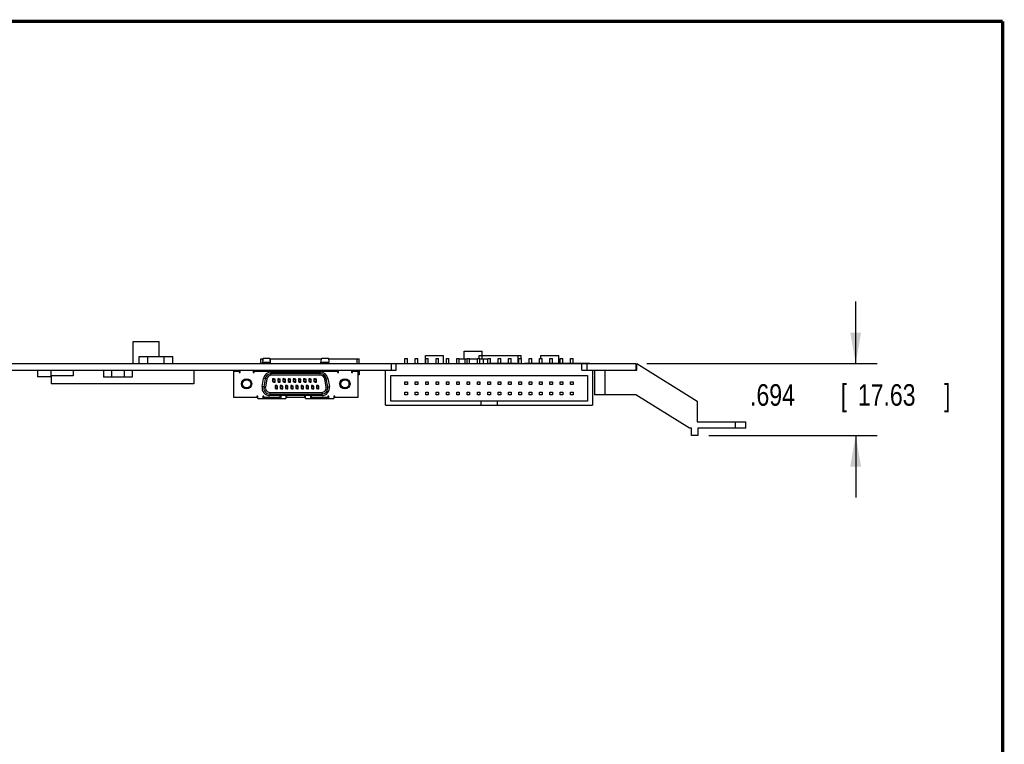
# Model space of a CAD drawing. Header units: inches. Extents: x 0.2 to 16.8, y 0.1 to 10.8.
# Tile 24 of 24: x 11.1 to 16.8, y 6.6 to 10.8. Entities that reach past the tile are written whole.
import ezdxf

# ---------------------------------------------------------------- set-up
doc = ezdxf.new("R2010")
doc.units = ezdxf.units.IN
doc.header["$LTSCALE"] = 0.935
doc.header["$MEASUREMENT"] = 0
doc.layers.get('0').update_dxf_attribs({"linetype": 'CONTINUOUS'})
doc.layers.add('DIMENSIONS', color=7, linetype='CONTINUOUS')
doc.styles.get("Standard").update_dxf_attribs({"font": 'txt', "width": 0.8})
doc.dimstyles.new('DIMSTYLE_1', dxfattribs={"dimtxt": 0.125, "dimasz": 0.18, "dimexe": 0.18, "dimexo": 0.0625, "dimgap": 0.09, "dimtad": 0, "dimtih": 1, "dimtoh": 1, "dimdec": 3, "dimlfac": 1.666667, "dimzin": 4, "dimdsep": 46, "dimtxsty": 'STANDARD', "dimblk": '_FILLED', "dimblk1": '_FILLED', "dimblk2": '_FILLED', "dimcen": 0.09, "dimadec": 0, "dimazin": 0, "dimtp": 0.001, "dimtm": 0.001, "dimtfac": 1, "dimtdec": 3, "dimtofl": 0, "dimtmove": 0, "dimatfit": 3, "dimldrblk": '_FILLED', "dimfxl": 1, "dimtolj": 1, "dimtzin": 4, "dimarcsym": 0})

# ---------------------------------------------------------------- blocks, each defined once
blk = doc.blocks.new('_FILLED')
at = {"color": 0, "linetype": 'BYBLOCK'}
blk.add_solid([(0, 0), (-1, 0.174), (-1, -0.174)], dxfattribs=at)
blk = doc.blocks.new('*D5')
at = {"layer": 'DIMENSIONS', "color": 2, "linetype": 'CONTINUOUS'}
for p, q in [((15.8981, 8.7745), (15.8981, 9.1345)), ((14.6864, 8.7745), (16.0231, 8.7745)), ((15.0459, 8.3581), (16.0231, 8.3581)), ((15.8981, 8.3581), (15.8981, 7.9981))]:
    blk.add_line(p, q, dxfattribs=at)
at = {"layer": 'DIMENSIONS', "color": 2, "linetype": 'CONTINUOUS', "xscale": 0.18, "yscale": 0.18, "zscale": 0.18}
for p, rotation in [((15.8981, 8.7745), 270), ((15.8981, 8.3581), 90)]:
    blk.add_blockref('_FILLED', p, dxfattribs=dict(at, rotation=rotation))
at = {"layer": 'DIMENSIONS', "color": 2, "linetype": 'CONTINUOUS', "width": 0.8}
for s, p in [('.694', (15.2856, 8.5305)), ('[', (15.8106, 8.5305)), ('17.63', (15.9106, 8.5305)), (']', (16.4106, 8.5305))]:
    blk.add_text(s, height=0.125, dxfattribs=at).set_placement(p)

msp = doc.modelspace()

# ---------------------------------------------------------------- linework, layer by layer
at = {"color": 7, "linetype": 'CONTINUOUS'}
for p, q in [((11.70914, 8.90351), (11.85914, 8.90351)), ((11.70914, 8.77451), (11.70914, 8.90351)), ((11.85914, 8.81591), (11.85914, 8.90351)), ((11.74394, 8.81591), (11.93834, 8.81591)), ((11.74394, 8.77451), (11.74394, 8.81591)), ((11.79404, 8.77451), (11.79404, 8.81591)), ((11.88824, 8.77451), (11.88824, 8.81591)), ((11.93834, 8.77451), (11.93834, 8.81591)), ((12.44776, 8.80285), (12.46172, 8.80285)), ((12.44776, 8.77451), (12.44776, 8.80285)), ((12.46221, 8.80628), (12.45887, 8.78266)), ((12.46028, 8.79262), (12.46028, 8.80285)), ((12.46221, 8.80628), (12.50032, 8.80628)), ((12.50504, 8.78266), (12.50032, 8.80628)), ((12.501, 8.80285), (12.80128, 8.80285)), ((12.50528, 8.77451), (12.50528, 8.80285)), ((12.79725, 8.78266), (12.80197, 8.80628)), ((12.80197, 8.80628), (12.84008, 8.80628)), ((12.84008, 8.80628), (12.84342, 8.78266)), ((12.84056, 8.80285), (13.01953, 8.80285)), ((13.00701, 8.77451), (13.00701, 8.80285)), ((13.01953, 8.77451), (13.01953, 8.80285)), ((13.28444, 8.80451), (13.29944, 8.80451)), ((13.28444, 8.77451), (13.28444, 8.80451)), ((13.29944, 8.77451), (13.29944, 8.80451)), ((13.34444, 8.80451), (13.35944, 8.80451)), ((13.34444, 8.77451), (13.34444, 8.80451)), ((13.35944, 8.77451), (13.35944, 8.80451)), ((13.40264, 8.82191), (13.50764, 8.82191)), ((13.40264, 8.77451), (13.40264, 8.82191)), ((13.40444, 8.80451), (13.41944, 8.80451)), ((13.40444, 8.77451), (13.40444, 8.80451)), ((13.41944, 8.77451), (13.41944, 8.80451)), ((13.46444, 8.80451), (13.47944, 8.80451)), ((13.46444, 8.77451), (13.46444, 8.80451)), ((13.47944, 8.77451), (13.47944, 8.80451)), ((13.50764, 8.77451), (13.50764, 8.82191)), ((13.52444, 8.80451), (13.53944, 8.80451)), ((13.52444, 8.77451), (13.52444, 8.80451)), ((13.53944, 8.77451), (13.53944, 8.80451)), ((13.58444, 8.80451), (13.59944, 8.80451)), ((13.58444, 8.77511), (13.58444, 8.80451)), ((13.59944, 8.77511), (13.59944, 8.80451)), ((13.59944, 8.80285), (13.64444, 8.80285)), ((13.62734, 8.84771), (13.73234, 8.84771)), ((13.62734, 8.80285), (13.62734, 8.84771)), ((13.63304, 8.77511), (13.63304, 8.80285)), ((13.64444, 8.80451), (13.65944, 8.80451)), ((13.64444, 8.77511), (13.64444, 8.80451)), ((13.65944, 8.77511), (13.65944, 8.80451)), ((13.65944, 8.80285), (13.70444, 8.80285)), ((13.70444, 8.80451), (13.71944, 8.80451)), ((13.70444, 8.77511), (13.70444, 8.80451)), ((13.71404, 8.82131), (13.95824, 8.82131)), ((13.71404, 8.80451), (13.71404, 8.82131)), ((13.71944, 8.77451), (13.71944, 8.80451)), ((13.71944, 8.80285), (13.76444, 8.80285)), ((13.73114, 8.80285), (13.73114, 8.82131)), ((13.73234, 8.82131), (13.73234, 8.84771)), ((13.73924, 8.77451), (13.73924, 8.80285)), ((13.76444, 8.80451), (13.77944, 8.80451)), ((13.76444, 8.77451), (13.76444, 8.80451)), ((13.77944, 8.77451), (13.77944, 8.80451)), ((13.82444, 8.80451), (13.83944, 8.80451)), ((13.82444, 8.77451), (13.82444, 8.80451)), ((13.83944, 8.77451), (13.83944, 8.80451)), ((13.88444, 8.80451), (13.89944, 8.80451)), ((13.88444, 8.77451), (13.88444, 8.80451)), ((13.89944, 8.77451), (13.89944, 8.80451)), ((13.94114, 8.77451), (13.94114, 8.82131)), ((13.94444, 8.80451), (13.95944, 8.80451)), ((13.94444, 8.77451), (13.94444, 8.80451)), ((13.95824, 8.80451), (13.95824, 8.82131)), ((13.95944, 8.77451), (13.95944, 8.80451)), ((14.00444, 8.80451), (14.01944, 8.80451)), ((14.00444, 8.77451), (14.00444, 8.80451)), ((14.01944, 8.77451), (14.01944, 8.80451)), ((14.06444, 8.80451), (14.07944, 8.80451)), ((14.06444, 8.77451), (14.06444, 8.80451)), ((14.07164, 8.82191), (14.17664, 8.82191)), ((14.07164, 8.80451), (14.07164, 8.82191)), ((14.07944, 8.77451), (14.07944, 8.80451)), ((14.12444, 8.80451), (14.13944, 8.80451)), ((14.12444, 8.77451), (14.12444, 8.80451)), ((14.13944, 8.77451), (14.13944, 8.80451)), ((14.17664, 8.77451), (14.17664, 8.82191)), ((14.18444, 8.80451), (14.19944, 8.80451)), ((14.18444, 8.77451), (14.18444, 8.80451)), ((14.19944, 8.77451), (14.19944, 8.80451)), ((14.24444, 8.80451), (14.25944, 8.80451)), ((14.24444, 8.77451), (14.24444, 8.80451)), ((14.25944, 8.77451), (14.25944, 8.80451)), ((7.25414, 8.77451), (14.62394, 8.77451)), ((7.57214, 8.73731), (13.23314, 8.73731)), ((11.15414, 8.73731), (11.15414, 8.69715)), ((11.23018, 8.73731), (11.23018, 8.70431)), ((11.36011, 8.73731), (11.36011, 8.70431)), ((11.53634, 8.73731), (11.53634, 8.69651)), ((11.58314, 8.73731), (11.58314, 8.69651)), ((11.65514, 8.73731), (11.65514, 8.69651)), ((11.70194, 8.73731), (11.70194, 8.69651)), ((12.05953, 8.73731), (12.05953, 8.65691)), ((12.32823, 8.72313), (12.32823, 8.73731)), ((12.40335, 8.73731), (12.40335, 8.72313)), ((12.44776, 8.73731), (12.44776, 8.73022)), ((12.45887, 8.78266), (12.50504, 8.78266)), ((12.45887, 8.77451), (12.45887, 8.78266)), ((12.45887, 8.73022), (12.45887, 8.73731)), ((12.50504, 8.77451), (12.50504, 8.78266)), ((12.50504, 8.73022), (12.50504, 8.73731)), ((12.50528, 8.73731), (12.50528, 8.73022)), ((12.79725, 8.78266), (12.84342, 8.78266)), ((12.79725, 8.77451), (12.79725, 8.78266)), ((12.79725, 8.73022), (12.79725, 8.73731)), ((12.84342, 8.77451), (12.84342, 8.78266)), ((12.84342, 8.73022), (12.84342, 8.73731)), ((12.89894, 8.72313), (12.89894, 8.73731)), ((12.97406, 8.73731), (12.97406, 8.72313)), ((13.00701, 8.73731), (13.00701, 8.73376)), ((13.01953, 8.73731), (13.01953, 8.70896)), ((13.17194, 8.53331), (13.17194, 8.73731)), ((13.20494, 8.77451), (13.20494, 8.73731)), ((13.23314, 8.73731), (13.23314, 8.77451)), ((13.55509, 8.77511), (13.7185, 8.77511)), ((13.55509, 8.77451), (13.55509, 8.77511)), ((13.7185, 8.77451), (13.7185, 8.77511)), ((14.31074, 8.73731), (14.31074, 8.77451)), ((14.31074, 8.73731), (14.62939, 8.73731)), ((14.33894, 8.77451), (14.33894, 8.73731)), ((14.37194, 8.73731), (14.37194, 8.53331)), ((14.38394, 8.73731), (14.38394, 8.59391)), ((14.44394, 8.73731), (14.44394, 8.59391)), ((14.62394, 8.77451), (14.62394, 8.73731)), ((14.62939, 8.77451), (14.97854, 8.55611)), ((14.62939, 8.73731), (14.62939, 8.77451)), ((11.23276, 8.69715), (11.15414, 8.69715)), ((11.36011, 8.70431), (11.23018, 8.70431)), ((11.23276, 8.70431), (11.23276, 8.65691)), ((11.70194, 8.69651), (11.53634, 8.69651)), ((12.29114, 8.73022), (12.32232, 8.73022)), ((12.29114, 8.5788), (12.29114, 8.73022)), ((12.29351, 8.73376), (12.32185, 8.73376)), ((12.29351, 8.73022), (12.29351, 8.73376)), ((12.32185, 8.73022), (12.32185, 8.73376)), ((12.32232, 8.73022), (12.32232, 8.72313)), ((12.32823, 8.72904), (12.32232, 8.72904)), ((12.32232, 8.72313), (12.32823, 8.72313)), ((12.40925, 8.72904), (12.40335, 8.72904)), ((12.40335, 8.72313), (12.40925, 8.72313)), ((12.40925, 8.73022), (12.89303, 8.73022)), ((12.40925, 8.72313), (12.40925, 8.73022)), ((12.41043, 8.73376), (12.43878, 8.73376)), ((12.41043, 8.73022), (12.41043, 8.73376)), ((12.43878, 8.73022), (12.43878, 8.73376)), ((12.45635, 8.64164), (12.46468, 8.68888)), ((12.48329, 8.6856), (12.46468, 8.68888)), ((12.47399, 8.68724), (12.46566, 8.64)), ((12.48329, 8.6856), (12.47496, 8.63836)), ((12.50888, 8.72597), (12.7934, 8.72597)), ((12.50888, 8.70707), (12.50888, 8.72597)), ((12.7934, 8.71652), (12.50888, 8.71652)), ((12.7934, 8.70707), (12.50888, 8.70707)), ((12.5237, 8.6864), (12.51662, 8.6864)), ((12.51662, 8.6864), (12.51662, 8.67008)), ((12.5198, 8.73376), (12.5276, 8.73376)), ((12.5198, 8.73376), (12.5198, 8.73022)), ((12.53079, 8.68382), (12.5237, 8.6864)), ((12.5237, 8.6805), (12.5237, 8.6864)), ((12.53079, 8.6805), (12.5237, 8.6805)), ((12.5276, 8.73376), (12.5276, 8.73022)), ((12.53079, 8.6675), (12.53079, 8.68382)), ((12.5348, 8.73376), (12.5426, 8.73376)), ((12.5348, 8.73376), (12.5348, 8.73022)), ((12.5426, 8.73376), (12.5426, 8.73022)), ((12.5537, 8.6864), (12.54662, 8.6864)), ((12.54662, 8.6864), (12.54662, 8.67008)), ((12.5498, 8.73376), (12.5576, 8.73376)), ((12.5498, 8.73376), (12.5498, 8.73022)), ((12.56079, 8.68382), (12.5537, 8.6864)), ((12.5537, 8.6805), (12.5537, 8.6864)), ((12.56079, 8.6805), (12.5537, 8.6805)), ((12.5576, 8.73376), (12.5576, 8.73022)), ((12.56079, 8.6675), (12.56079, 8.68382)), ((12.5648, 8.73376), (12.5726, 8.73376)), ((12.5648, 8.73376), (12.5648, 8.73022)), ((12.5726, 8.73376), (12.5726, 8.73022)), ((12.5837, 8.6864), (12.57662, 8.6864)), ((12.57662, 8.6864), (12.57662, 8.67008)), ((12.5798, 8.73376), (12.5876, 8.73376)), ((12.5798, 8.73376), (12.5798, 8.73022)), ((12.59079, 8.68382), (12.5837, 8.6864)), ((12.5837, 8.6805), (12.5837, 8.6864)), ((12.59079, 8.6805), (12.5837, 8.6805)), ((12.5876, 8.73376), (12.5876, 8.73022)), ((12.59079, 8.6675), (12.59079, 8.68382)), ((12.5948, 8.73376), (12.6026, 8.73376)), ((12.5948, 8.73376), (12.5948, 8.73022)), ((12.6026, 8.73376), (12.6026, 8.73022)), ((12.6137, 8.6864), (12.60662, 8.6864)), ((12.60662, 8.6864), (12.60662, 8.67008)), ((12.6098, 8.73376), (12.6176, 8.73376)), ((12.6098, 8.73376), (12.6098, 8.73022)), ((12.62079, 8.68382), (12.6137, 8.6864)), ((12.6137, 8.6805), (12.6137, 8.6864)), ((12.62079, 8.6805), (12.6137, 8.6805)), ((12.6176, 8.73376), (12.6176, 8.73022)), ((12.62079, 8.6675), (12.62079, 8.68382)), ((12.6248, 8.73376), (12.6326, 8.73376)), ((12.6248, 8.73376), (12.6248, 8.73022)), ((12.6326, 8.73376), (12.6326, 8.73022)), ((12.6437, 8.6864), (12.63662, 8.6864)), ((12.63662, 8.6864), (12.63662, 8.67008)), ((12.6398, 8.73376), (12.6476, 8.73376)), ((12.6398, 8.73376), (12.6398, 8.73022)), ((12.65079, 8.68382), (12.6437, 8.6864)), ((12.6437, 8.6805), (12.6437, 8.6864)), ((12.65079, 8.6805), (12.6437, 8.6805)), ((12.6476, 8.73376), (12.6476, 8.73022)), ((12.65079, 8.6675), (12.65079, 8.68382)), ((12.6548, 8.73376), (12.6626, 8.73376)), ((12.6548, 8.73376), (12.6548, 8.73022)), ((12.6626, 8.73376), (12.6626, 8.73022)), ((12.6737, 8.6864), (12.66662, 8.6864)), ((12.66662, 8.6864), (12.66662, 8.67008)), ((12.6698, 8.73376), (12.6776, 8.73376)), ((12.6698, 8.73376), (12.6698, 8.73022)), ((12.68079, 8.68382), (12.6737, 8.6864)), ((12.6737, 8.6805), (12.6737, 8.6864)), ((12.68079, 8.6805), (12.6737, 8.6805)), ((12.6776, 8.73376), (12.6776, 8.73022)), ((12.68079, 8.6675), (12.68079, 8.68382)), ((12.6848, 8.73376), (12.6926, 8.73376)), ((12.6848, 8.73376), (12.6848, 8.73022)), ((12.6926, 8.73376), (12.6926, 8.73022)), ((12.7037, 8.6864), (12.69662, 8.6864)), ((12.69662, 8.6864), (12.69662, 8.67008)), ((12.6998, 8.73376), (12.7076, 8.73376)), ((12.6998, 8.73376), (12.6998, 8.73022)), ((12.71079, 8.68382), (12.7037, 8.6864)), ((12.7037, 8.6805), (12.7037, 8.6864)), ((12.71079, 8.6805), (12.7037, 8.6805)), ((12.7076, 8.73376), (12.7076, 8.73022)), ((12.71079, 8.6675), (12.71079, 8.68382)), ((12.7148, 8.73376), (12.7226, 8.73376)), ((12.7148, 8.73376), (12.7148, 8.73022)), ((12.7226, 8.73376), (12.7226, 8.73022)), ((12.7337, 8.6864), (12.72662, 8.6864)), ((12.72662, 8.6864), (12.72662, 8.67008)), ((12.7298, 8.73376), (12.7376, 8.73376)), ((12.7298, 8.73376), (12.7298, 8.73022)), ((12.74079, 8.68382), (12.7337, 8.6864)), ((12.7337, 8.6805), (12.7337, 8.6864)), ((12.74079, 8.6805), (12.7337, 8.6805)), ((12.7376, 8.73376), (12.7376, 8.73022)), ((12.74079, 8.6675), (12.74079, 8.68382)), ((12.7448, 8.73376), (12.7526, 8.73376)), ((12.7448, 8.73376), (12.7448, 8.73022)), ((12.7526, 8.73376), (12.7526, 8.73022)), ((12.7637, 8.6864), (12.75662, 8.6864)), ((12.75662, 8.6864), (12.75662, 8.67008)), ((12.7598, 8.73376), (12.7676, 8.73376)), ((12.7598, 8.73376), (12.7598, 8.73022)), ((12.77079, 8.68382), (12.7637, 8.6864)), ((12.7637, 8.6805), (12.7637, 8.6864)), ((12.77079, 8.6805), (12.7637, 8.6805)), ((12.7676, 8.73376), (12.7676, 8.73022)), ((12.77079, 8.6675), (12.77079, 8.68382)), ((12.7748, 8.73376), (12.7826, 8.73376)), ((12.7748, 8.73376), (12.7748, 8.73022)), ((12.7826, 8.73376), (12.7826, 8.73022)), ((12.7934, 8.70707), (12.7934, 8.72597)), ((12.81899, 8.6856), (12.8376, 8.68888)), ((12.82732, 8.63836), (12.81899, 8.6856)), ((12.83663, 8.64), (12.8283, 8.68724)), ((12.8376, 8.68888), (12.84593, 8.64164)), ((12.86351, 8.73376), (12.89185, 8.73376)), ((12.86351, 8.73022), (12.86351, 8.73376)), ((12.89185, 8.73022), (12.89185, 8.73376)), ((12.89303, 8.73022), (12.89303, 8.72313)), ((12.89894, 8.72904), (12.89303, 8.72904)), ((12.89303, 8.72313), (12.89894, 8.72313)), ((12.97996, 8.72904), (12.97406, 8.72904)), ((12.97406, 8.72313), (12.97996, 8.72313)), ((12.97996, 8.73022), (13.01114, 8.73022)), ((12.97996, 8.72313), (12.97996, 8.73022)), ((12.98043, 8.73376), (13.00878, 8.73376)), ((12.98043, 8.73022), (12.98043, 8.73376)), ((13.00878, 8.73022), (13.00878, 8.73376)), ((13.01114, 8.73022), (13.01114, 8.5788)), ((13.01953, 8.70896), (13.01114, 8.70896)), ((13.20194, 8.70611), (14.34194, 8.70611)), ((13.20194, 8.55611), (13.20194, 8.70611)), ((14.34194, 8.70611), (14.34194, 8.55611)), ((12.05953, 8.65691), (11.23276, 8.65691)), ((12.47496, 8.63836), (12.45635, 8.64164)), ((12.51662, 8.67341), (12.5237, 8.67341)), ((12.51662, 8.67008), (12.5237, 8.6675)), ((12.5237, 8.67341), (12.5237, 8.6675)), ((12.5237, 8.6675), (12.53079, 8.6675)), ((12.5387, 8.64743), (12.53162, 8.64743)), ((12.53162, 8.64743), (12.53162, 8.63111)), ((12.53162, 8.63443), (12.5387, 8.63443)), ((12.53162, 8.63111), (12.5387, 8.62853)), ((12.54579, 8.64485), (12.5387, 8.64743)), ((12.5387, 8.64152), (12.5387, 8.64743)), ((12.54579, 8.64152), (12.5387, 8.64152)), ((12.5387, 8.63443), (12.5387, 8.62853)), ((12.5387, 8.62853), (12.54579, 8.62853)), ((12.54579, 8.62853), (12.54579, 8.64485)), ((12.54662, 8.67341), (12.5537, 8.67341)), ((12.54662, 8.67008), (12.5537, 8.6675)), ((12.5537, 8.67341), (12.5537, 8.6675)), ((12.5537, 8.6675), (12.56079, 8.6675)), ((12.5687, 8.64743), (12.56162, 8.64743)), ((12.56162, 8.64743), (12.56162, 8.63111)), ((12.56162, 8.63443), (12.5687, 8.63443)), ((12.56162, 8.63111), (12.5687, 8.62853)), ((12.57579, 8.64485), (12.5687, 8.64743)), ((12.5687, 8.64152), (12.5687, 8.64743)), ((12.57579, 8.64152), (12.5687, 8.64152)), ((12.5687, 8.63443), (12.5687, 8.62853)), ((12.5687, 8.62853), (12.57579, 8.62853)), ((12.57579, 8.62853), (12.57579, 8.64485)), ((12.57662, 8.67341), (12.5837, 8.67341)), ((12.57662, 8.67008), (12.5837, 8.6675)), ((12.5837, 8.67341), (12.5837, 8.6675)), ((12.5837, 8.6675), (12.59079, 8.6675)), ((12.5987, 8.64743), (12.59162, 8.64743)), ((12.59162, 8.64743), (12.59162, 8.63111)), ((12.59162, 8.63443), (12.5987, 8.63443)), ((12.59162, 8.63111), (12.5987, 8.62853)), ((12.60579, 8.64485), (12.5987, 8.64743)), ((12.5987, 8.64152), (12.5987, 8.64743)), ((12.60579, 8.64152), (12.5987, 8.64152)), ((12.5987, 8.63443), (12.5987, 8.62853)), ((12.5987, 8.62853), (12.60579, 8.62853)), ((12.60579, 8.62853), (12.60579, 8.64485)), ((12.60662, 8.67341), (12.6137, 8.67341)), ((12.60662, 8.67008), (12.6137, 8.6675)), ((12.6137, 8.67341), (12.6137, 8.6675)), ((12.6137, 8.6675), (12.62079, 8.6675)), ((12.6287, 8.64743), (12.62162, 8.64743)), ((12.62162, 8.64743), (12.62162, 8.63111)), ((12.62162, 8.63443), (12.6287, 8.63443)), ((12.62162, 8.63111), (12.6287, 8.62853)), ((12.63579, 8.64485), (12.6287, 8.64743)), ((12.6287, 8.64152), (12.6287, 8.64743)), ((12.63579, 8.64152), (12.6287, 8.64152)), ((12.6287, 8.63443), (12.6287, 8.62853)), ((12.6287, 8.62853), (12.63579, 8.62853)), ((12.63579, 8.62853), (12.63579, 8.64485)), ((12.63662, 8.67341), (12.6437, 8.67341)), ((12.63662, 8.67008), (12.6437, 8.6675)), ((12.6437, 8.67341), (12.6437, 8.6675)), ((12.6437, 8.6675), (12.65079, 8.6675)), ((12.6587, 8.64743), (12.65162, 8.64743)), ((12.65162, 8.64743), (12.65162, 8.63111)), ((12.65162, 8.63443), (12.6587, 8.63443)), ((12.65162, 8.63111), (12.6587, 8.62853)), ((12.66579, 8.64485), (12.6587, 8.64743)), ((12.6587, 8.64152), (12.6587, 8.64743)), ((12.66579, 8.64152), (12.6587, 8.64152)), ((12.6587, 8.63443), (12.6587, 8.62853)), ((12.6587, 8.62853), (12.66579, 8.62853)), ((12.66579, 8.62853), (12.66579, 8.64485)), ((12.66662, 8.67341), (12.6737, 8.67341)), ((12.66662, 8.67008), (12.6737, 8.6675)), ((12.6737, 8.67341), (12.6737, 8.6675)), ((12.6737, 8.6675), (12.68079, 8.6675)), ((12.6887, 8.64743), (12.68162, 8.64743)), ((12.68162, 8.64743), (12.68162, 8.63111)), ((12.68162, 8.63443), (12.6887, 8.63443)), ((12.68162, 8.63111), (12.6887, 8.62853)), ((12.69579, 8.64485), (12.6887, 8.64743)), ((12.6887, 8.64152), (12.6887, 8.64743)), ((12.69579, 8.64152), (12.6887, 8.64152)), ((12.6887, 8.63443), (12.6887, 8.62853)), ((12.6887, 8.62853), (12.69579, 8.62853)), ((12.69579, 8.62853), (12.69579, 8.64485)), ((12.69662, 8.67341), (12.7037, 8.67341)), ((12.69662, 8.67008), (12.7037, 8.6675)), ((12.7037, 8.67341), (12.7037, 8.6675)), ((12.7037, 8.6675), (12.71079, 8.6675)), ((12.7187, 8.64743), (12.71162, 8.64743)), ((12.71162, 8.64743), (12.71162, 8.63111)), ((12.71162, 8.63443), (12.7187, 8.63443)), ((12.71162, 8.63111), (12.7187, 8.62853)), ((12.72579, 8.64485), (12.7187, 8.64743)), ((12.7187, 8.64152), (12.7187, 8.64743)), ((12.72579, 8.64152), (12.7187, 8.64152)), ((12.7187, 8.63443), (12.7187, 8.62853)), ((12.7187, 8.62853), (12.72579, 8.62853)), ((12.72579, 8.62853), (12.72579, 8.64485)), ((12.72662, 8.67341), (12.7337, 8.67341)), ((12.72662, 8.67008), (12.7337, 8.6675)), ((12.7337, 8.67341), (12.7337, 8.6675)), ((12.7337, 8.6675), (12.74079, 8.6675)), ((12.7487, 8.64743), (12.74162, 8.64743)), ((12.74162, 8.64743), (12.74162, 8.63111)), ((12.74162, 8.63443), (12.7487, 8.63443)), ((12.74162, 8.63111), (12.7487, 8.62853)), ((12.75579, 8.64485), (12.7487, 8.64743)), ((12.7487, 8.64152), (12.7487, 8.64743)), ((12.75579, 8.64152), (12.7487, 8.64152)), ((12.7487, 8.63443), (12.7487, 8.62853)), ((12.7487, 8.62853), (12.75579, 8.62853)), ((12.75579, 8.62853), (12.75579, 8.64485)), ((12.75662, 8.67341), (12.7637, 8.67341)), ((12.75662, 8.67008), (12.7637, 8.6675)), ((12.7637, 8.67341), (12.7637, 8.6675)), ((12.7637, 8.6675), (12.77079, 8.6675)), ((12.7787, 8.64743), (12.77162, 8.64743)), ((12.77162, 8.64743), (12.77162, 8.63111)), ((12.77162, 8.63443), (12.7787, 8.63443)), ((12.77162, 8.63111), (12.7787, 8.62853)), ((12.78579, 8.64485), (12.7787, 8.64743)), ((12.7787, 8.64152), (12.7787, 8.64743)), ((12.78579, 8.64152), (12.7787, 8.64152)), ((12.7787, 8.63443), (12.7787, 8.62853)), ((12.7787, 8.62853), (12.78579, 8.62853)), ((12.78579, 8.62853), (12.78579, 8.64485)), ((12.82732, 8.63836), (12.84593, 8.64164)), ((13.28444, 8.66861), (13.29944, 8.66861)), ((13.28444, 8.65361), (13.28444, 8.66861)), ((13.29944, 8.65361), (13.28444, 8.65361)), ((13.29944, 8.66861), (13.29944, 8.65361)), ((13.34444, 8.66861), (13.35944, 8.66861)), ((13.34444, 8.65361), (13.34444, 8.66861)), ((13.35944, 8.65361), (13.34444, 8.65361)), ((13.35944, 8.66861), (13.35944, 8.65361)), ((13.40444, 8.66861), (13.41944, 8.66861)), ((13.40444, 8.65361), (13.40444, 8.66861)), ((13.41944, 8.65361), (13.40444, 8.65361)), ((13.41944, 8.66861), (13.41944, 8.65361)), ((13.46444, 8.66861), (13.47944, 8.66861)), ((13.46444, 8.65361), (13.46444, 8.66861)), ((13.47944, 8.65361), (13.46444, 8.65361)), ((13.47944, 8.66861), (13.47944, 8.65361)), ((13.52444, 8.66861), (13.53944, 8.66861)), ((13.52444, 8.65361), (13.52444, 8.66861)), ((13.53944, 8.65361), (13.52444, 8.65361)), ((13.53944, 8.66861), (13.53944, 8.65361)), ((13.58444, 8.66861), (13.59944, 8.66861)), ((13.58444, 8.65361), (13.58444, 8.66861)), ((13.59944, 8.65361), (13.58444, 8.65361)), ((13.59944, 8.66861), (13.59944, 8.65361)), ((13.64444, 8.66861), (13.65944, 8.66861)), ((13.64444, 8.65361), (13.64444, 8.66861)), ((13.65944, 8.65361), (13.64444, 8.65361)), ((13.65944, 8.66861), (13.65944, 8.65361)), ((13.70444, 8.66861), (13.71944, 8.66861)), ((13.70444, 8.65361), (13.70444, 8.66861)), ((13.71944, 8.65361), (13.70444, 8.65361)), ((13.71944, 8.66861), (13.71944, 8.65361)), ((13.76444, 8.66861), (13.77944, 8.66861)), ((13.76444, 8.65361), (13.76444, 8.66861)), ((13.77944, 8.65361), (13.76444, 8.65361)), ((13.77944, 8.66861), (13.77944, 8.65361)), ((13.82444, 8.66861), (13.83944, 8.66861)), ((13.82444, 8.65361), (13.82444, 8.66861)), ((13.83944, 8.65361), (13.82444, 8.65361)), ((13.83944, 8.66861), (13.83944, 8.65361)), ((13.88444, 8.66861), (13.89944, 8.66861)), ((13.88444, 8.65361), (13.88444, 8.66861)), ((13.89944, 8.65361), (13.88444, 8.65361)), ((13.89944, 8.66861), (13.89944, 8.65361)), ((13.94444, 8.66861), (13.95944, 8.66861)), ((13.94444, 8.65361), (13.94444, 8.66861)), ((13.95944, 8.65361), (13.94444, 8.65361)), ((13.95944, 8.66861), (13.95944, 8.65361)), ((14.00444, 8.66861), (14.01944, 8.66861)), ((14.00444, 8.65361), (14.00444, 8.66861)), ((14.01944, 8.65361), (14.00444, 8.65361)), ((14.01944, 8.66861), (14.01944, 8.65361)), ((14.06444, 8.66861), (14.07944, 8.66861)), ((14.06444, 8.65361), (14.06444, 8.66861)), ((14.07944, 8.65361), (14.06444, 8.65361)), ((14.07944, 8.66861), (14.07944, 8.65361)), ((14.12444, 8.66861), (14.13944, 8.66861)), ((14.12444, 8.65361), (14.12444, 8.66861)), ((14.13944, 8.65361), (14.12444, 8.65361)), ((14.13944, 8.66861), (14.13944, 8.65361)), ((14.18444, 8.66861), (14.19944, 8.66861)), ((14.18444, 8.65361), (14.18444, 8.66861)), ((14.19944, 8.65361), (14.18444, 8.65361)), ((14.19944, 8.66861), (14.19944, 8.65361)), ((14.24444, 8.66861), (14.25944, 8.66861)), ((14.24444, 8.65361), (14.24444, 8.66861)), ((14.25944, 8.65361), (14.24444, 8.65361)), ((14.25944, 8.66861), (14.25944, 8.65361)), ((12.42496, 8.5788), (12.29114, 8.5788)), ((12.43087, 8.58589), (12.42496, 8.58589)), ((12.42496, 8.58589), (12.42496, 8.5788)), ((12.43087, 8.57998), (12.42496, 8.57998)), ((12.43087, 8.57172), (12.43087, 8.58589)), ((12.43087, 8.57172), (12.59386, 8.57172)), ((12.46512, 8.58589), (12.45921, 8.58589)), ((12.45921, 8.58589), (12.45921, 8.57172)), ((12.46512, 8.57998), (12.45921, 8.57998)), ((12.46512, 8.5788), (12.46512, 8.58589)), ((12.55961, 8.5788), (12.46512, 8.5788)), ((12.50055, 8.60786), (12.80173, 8.60786)), ((12.50055, 8.60786), (12.50055, 8.58896)), ((12.50055, 8.59841), (12.80173, 8.59841)), ((12.80173, 8.58896), (12.50055, 8.58896)), ((12.56551, 8.58589), (12.55961, 8.58589)), ((12.55961, 8.58589), (12.55961, 8.5788)), ((12.56551, 8.57998), (12.55961, 8.57998)), ((12.56551, 8.57172), (12.56551, 8.58589)), ((12.59977, 8.58589), (12.59386, 8.58589)), ((12.59386, 8.58589), (12.59386, 8.57172)), ((12.59977, 8.57998), (12.59386, 8.57998)), ((12.59977, 8.5788), (12.59977, 8.58589)), ((12.70252, 8.5788), (12.59977, 8.5788)), ((12.70843, 8.58589), (12.70252, 8.58589)), ((12.70252, 8.58589), (12.70252, 8.5788)), ((12.70843, 8.57998), (12.70252, 8.57998)), ((12.70843, 8.57172), (12.70843, 8.58589)), ((12.70843, 8.57172), (12.87142, 8.57172)), ((12.74268, 8.58589), (12.73677, 8.58589)), ((12.73677, 8.58589), (12.73677, 8.57172)), ((12.74268, 8.57998), (12.73677, 8.57998)), ((12.74268, 8.5788), (12.74268, 8.58589)), ((12.83717, 8.5788), (12.74268, 8.5788)), ((12.80173, 8.60786), (12.80173, 8.58896)), ((12.84307, 8.58589), (12.83717, 8.58589)), ((12.83717, 8.58589), (12.83717, 8.5788)), ((12.84307, 8.57998), (12.83717, 8.57998)), ((12.84307, 8.57172), (12.84307, 8.58589)), ((12.87732, 8.58589), (12.87142, 8.58589)), ((12.87142, 8.58589), (12.87142, 8.57172)), ((12.87732, 8.57998), (12.87142, 8.57998)), ((12.87732, 8.5788), (12.87732, 8.58589)), ((13.01114, 8.5788), (12.87732, 8.5788)), ((13.28444, 8.60861), (13.29944, 8.60861)), ((13.28444, 8.59361), (13.28444, 8.60861)), ((13.29944, 8.59361), (13.28444, 8.59361)), ((13.29944, 8.60861), (13.29944, 8.59361)), ((13.34444, 8.60861), (13.35944, 8.60861)), ((13.34444, 8.59361), (13.34444, 8.60861)), ((13.35944, 8.59361), (13.34444, 8.59361)), ((13.35944, 8.60861), (13.35944, 8.59361)), ((13.40444, 8.60861), (13.41944, 8.60861)), ((13.40444, 8.59361), (13.40444, 8.60861)), ((13.41944, 8.59361), (13.40444, 8.59361)), ((13.41944, 8.60861), (13.41944, 8.59361)), ((13.46444, 8.60861), (13.47944, 8.60861)), ((13.46444, 8.59361), (13.46444, 8.60861)), ((13.47944, 8.59361), (13.46444, 8.59361)), ((13.47944, 8.60861), (13.47944, 8.59361)), ((13.52444, 8.60861), (13.53944, 8.60861)), ((13.52444, 8.59361), (13.52444, 8.60861)), ((13.53944, 8.59361), (13.52444, 8.59361)), ((13.53944, 8.60861), (13.53944, 8.59361)), ((13.58444, 8.60861), (13.59944, 8.60861)), ((13.58444, 8.59361), (13.58444, 8.60861)), ((13.59944, 8.59361), (13.58444, 8.59361)), ((13.59944, 8.60861), (13.59944, 8.59361)), ((13.64444, 8.60861), (13.65944, 8.60861)), ((13.64444, 8.59361), (13.64444, 8.60861)), ((13.65944, 8.59361), (13.64444, 8.59361)), ((13.65944, 8.60861), (13.65944, 8.59361)), ((13.70444, 8.60861), (13.71944, 8.60861)), ((13.70444, 8.59361), (13.70444, 8.60861)), ((13.71944, 8.59361), (13.70444, 8.59361)), ((13.71944, 8.60861), (13.71944, 8.59361)), ((13.76444, 8.60861), (13.77944, 8.60861)), ((13.76444, 8.59361), (13.76444, 8.60861)), ((13.77944, 8.59361), (13.76444, 8.59361)), ((13.77944, 8.60861), (13.77944, 8.59361)), ((13.82444, 8.60861), (13.83944, 8.60861)), ((13.82444, 8.59361), (13.82444, 8.60861)), ((13.83944, 8.59361), (13.82444, 8.59361)), ((13.83944, 8.60861), (13.83944, 8.59361)), ((13.88444, 8.60861), (13.89944, 8.60861)), ((13.88444, 8.59361), (13.88444, 8.60861)), ((13.89944, 8.59361), (13.88444, 8.59361)), ((13.89944, 8.60861), (13.89944, 8.59361)), ((13.94444, 8.60861), (13.95944, 8.60861)), ((13.94444, 8.59361), (13.94444, 8.60861)), ((13.95944, 8.59361), (13.94444, 8.59361)), ((13.95944, 8.60861), (13.95944, 8.59361)), ((14.00444, 8.60861), (14.01944, 8.60861)), ((14.00444, 8.59361), (14.00444, 8.60861)), ((14.01944, 8.59361), (14.00444, 8.59361)), ((14.01944, 8.60861), (14.01944, 8.59361)), ((14.06444, 8.60861), (14.07944, 8.60861)), ((14.06444, 8.59361), (14.06444, 8.60861)), ((14.07944, 8.59361), (14.06444, 8.59361)), ((14.07944, 8.60861), (14.07944, 8.59361)), ((14.12444, 8.60861), (14.13944, 8.60861)), ((14.12444, 8.59361), (14.12444, 8.60861)), ((14.13944, 8.59361), (14.12444, 8.59361)), ((14.13944, 8.60861), (14.13944, 8.59361)), ((14.18444, 8.60861), (14.19944, 8.60861)), ((14.18444, 8.59361), (14.18444, 8.60861)), ((14.19944, 8.59361), (14.18444, 8.59361)), ((14.19944, 8.60861), (14.19944, 8.59361)), ((14.24444, 8.60861), (14.25944, 8.60861)), ((14.24444, 8.59361), (14.24444, 8.60861)), ((14.25944, 8.59361), (14.24444, 8.59361)), ((14.25944, 8.60861), (14.25944, 8.59361)), ((14.62394, 8.59391), (14.38394, 8.59391)), ((14.93377, 8.40011), (14.62394, 8.59391)), ((13.17194, 8.53331), (14.37194, 8.53331)), ((14.34194, 8.55611), (13.20194, 8.55611)), ((13.72394, 8.55611), (13.72394, 8.53331)), ((13.81994, 8.55611), (13.81994, 8.53331)), ((14.97854, 8.55611), (14.97854, 8.43731)), ((14.94619, 8.40011), (14.93377, 8.40011)), ((14.94619, 8.35811), (14.94619, 8.40011)), ((14.97854, 8.43731), (15.26114, 8.43731)), ((15.26114, 8.40011), (14.98339, 8.40011)), ((14.98339, 8.40011), (14.98339, 8.35811)), ((15.20114, 8.40011), (15.20114, 8.43731)), ((15.26114, 8.40011), (15.26114, 8.43731)), ((14.98339, 8.35811), (14.94619, 8.35811))]:
    msp.add_line(p, q, dxfattribs=at)
at = {"color": 6, "linetype": 'CONTINUOUS'}
for p, q in [((13.9321, 8.77511), (13.77264, 8.77511)), ((13.77264, 8.77451), (13.77264, 8.77511)), ((13.9321, 8.77451), (13.9321, 8.77511)), ((14.35475, 8.77511), (13.97698, 8.77511)), ((13.97698, 8.77451), (13.97698, 8.77511)), ((13.97896, 8.77451), (13.97896, 8.77511)), ((13.98134, 8.77451), (13.98134, 8.77511)), ((13.98174, 8.77451), (13.98174, 8.77511)), ((13.98412, 8.77451), (13.98412, 8.77511)), ((13.98451, 8.77451), (13.98451, 8.77511)), ((13.9857, 8.77451), (13.9857, 8.77511)), ((13.98808, 8.77451), (13.98808, 8.77511)), ((13.99006, 8.77451), (13.99006, 8.77511)), ((13.99086, 8.77451), (13.99086, 8.77511)), ((13.99165, 8.77451), (13.99165, 8.77511)), ((13.99244, 8.77451), (13.99244, 8.77511)), ((13.99918, 8.77451), (13.99918, 8.77511)), ((14.00473, 8.77451), (14.00473, 8.77511)), ((14.00909, 8.77451), (14.00909, 8.77511)), ((14.01068, 8.77451), (14.01068, 8.77511)), ((14.01464, 8.77451), (14.01464, 8.77511)), ((14.02098, 8.77451), (14.02098, 8.77511)), ((14.03208, 8.77451), (14.03208, 8.77511)), ((14.06181, 8.77451), (14.06181, 8.77511)), ((14.06934, 8.77451), (14.06934, 8.77511)), ((14.07172, 8.77451), (14.07172, 8.77511)), ((14.07529, 8.77451), (14.07529, 8.77511)), ((14.07846, 8.77451), (14.07846, 8.77511)), ((14.07965, 8.77451), (14.07965, 8.77511)), ((14.08124, 8.77451), (14.08124, 8.77511)), ((14.08322, 8.77451), (14.08322, 8.77511)), ((14.08837, 8.77451), (14.08837, 8.77511)), ((14.26873, 8.77451), (14.26873, 8.77511)), ((14.27151, 8.77451), (14.27151, 8.77511)), ((14.27745, 8.77451), (14.27745, 8.77511)), ((14.28459, 8.77451), (14.28459, 8.77511)), ((14.29014, 8.77451), (14.29014, 8.77511)), ((14.29609, 8.77451), (14.29609, 8.77511)), ((14.29886, 8.77451), (14.29886, 8.77511)), ((14.30164, 8.77451), (14.30164, 8.77511)), ((14.30243, 8.77451), (14.30243, 8.77511)), ((14.30639, 8.77451), (14.30639, 8.77511)), ((14.30758, 8.77451), (14.30758, 8.77511)), ((14.31313, 8.77451), (14.31313, 8.77511)), ((14.31392, 8.77451), (14.31392, 8.77511)), ((14.31432, 8.77451), (14.31432, 8.77511)), ((14.3163, 8.77451), (14.3163, 8.77511)), ((14.32344, 8.77451), (14.32344, 8.77511)), ((14.32383, 8.77451), (14.32383, 8.77511)), ((14.32819, 8.77451), (14.32819, 8.77511)), ((14.32859, 8.77451), (14.32859, 8.77511)), ((14.33057, 8.77451), (14.33057, 8.77511)), ((14.33216, 8.77451), (14.33216, 8.77511)), ((14.33335, 8.77451), (14.33335, 8.77511)), ((14.33374, 8.77451), (14.33374, 8.77511)), ((14.33414, 8.77451), (14.33414, 8.77511)), ((14.33454, 8.77451), (14.33454, 8.77511)), ((14.34167, 8.77451), (14.34167, 8.77511)), ((14.34881, 8.77451), (14.34881, 8.77511)), ((14.35, 8.77451), (14.35, 8.77511)), ((14.35119, 8.77451), (14.35119, 8.77511)), ((14.35396, 8.77451), (14.35396, 8.77511)), ((14.35475, 8.77451), (14.35475, 8.77511))]:
    msp.add_line(p, q, dxfattribs=at)
at = {"color": 7, "linetype": 'CONTINUOUS', "const_width": 0.02}
for points in [[(16.75, 10.75859), (0.25, 10.75859)], [(16.75, 0.25859), (16.75, 10.75859)]]:
    msp.add_lwpolyline(points, dxfattribs=at)
at = {"color": 7, "linetype": 'CONTINUOUS'}
for centre, radius in [((12.36614, 8.65747), 0.02953), ((12.36614, 8.65747), 0.02362), ((12.93614, 8.65747), 0.02953), ((12.93614, 8.65747), 0.02362)]:
    msp.add_circle(centre, radius, dxfattribs=at)
for centre, radius, start, end in [((12.50888, 8.68109), 0.04488, 90, 170), ((12.50888, 8.68109), 0.03543, 90, 170), ((12.50888, 8.68109), 0.02598, 90, 170), ((12.7934, 8.68109), 0.04488, 10, 90), ((12.7934, 8.68109), 0.03543, 10, 90), ((12.7934, 8.68109), 0.02598, 10, 90), ((12.50055, 8.63384), 0.04488, 170, 270), ((12.50055, 8.63384), 0.03543, 170, 270), ((12.50055, 8.63384), 0.02598, 170, 270), ((12.80173, 8.63384), 0.04488, 270, 10), ((12.80173, 8.63384), 0.03543, 270, 10), ((12.80173, 8.63384), 0.02598, 270, 10)]:
    msp.add_arc(centre, radius, start, end, dxfattribs=at)

# ---------------------------------------------------------------- dimensions: what is measured, and where the dimension line sits
at = {"layer": 'DIMENSIONS', "color": 2, "linetype": 'CONTINUOUS'}
dim = msp.add_linear_dim(base=(15.89807, 8.35811), p1=(14.68644, 8.77451), p2=(15.04589, 8.35811), angle=270, dimstyle='DIMSTYLE_1', dxfattribs=at)
dim.commit()
dim.dimension.update_dxf_attribs({"geometry": '*D5', "text_midpoint": (15.89807, 8.59302), "dimtype": 160})

doc.saveas('drawing.dxf')
